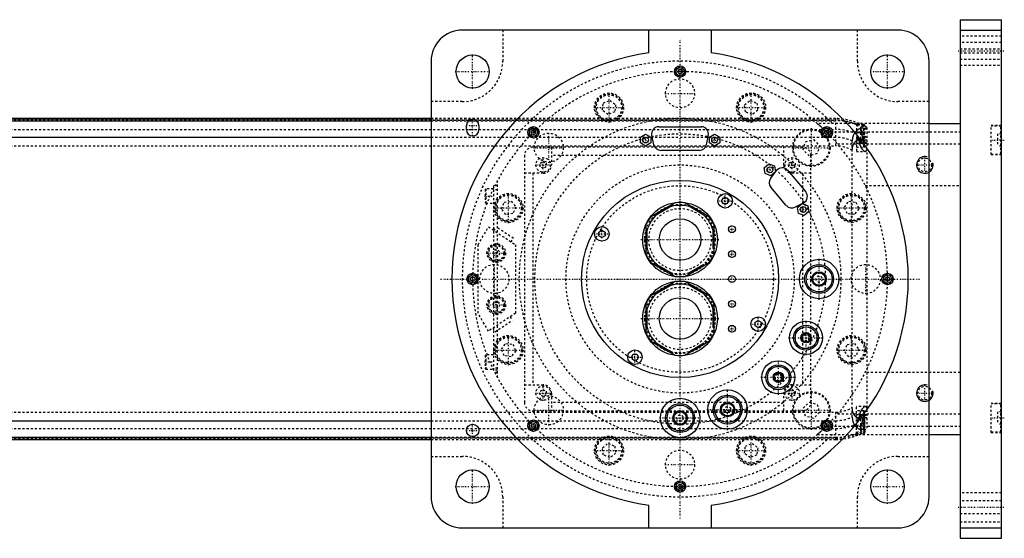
# Model space of a CAD drawing. Extents: x -906 to 156, y -125 to 125.
# Tile 12 of 12: x -318 to 156, y -125 to 125. Entities that reach past the tile are written whole.
import ezdxf

# ---------------------------------------------------------------- set-up
doc = ezdxf.new("R2010")
doc.units = 0
doc.linetypes.add('CENTER', pattern=[1.5, 0.45, -0.5, 0.05, -0.5])
doc.linetypes.add('DASHED', pattern=[2, 1, -1])
for name, color, linetype in [('AM_0', 7, 'CONTINUOUS'), ('AM_10', 7, 'CONTINUOUS'), ('AM_3', 7, 'DASHED'), ('AM_7', 7, 'CENTER')]:
    doc.layers.add(name, color=color, linetype=linetype)

msp = doc.modelspace()

# ---------------------------------------------------------------- linework, layer by layer
at = {"layer": 'AM_0', "color": 7, "linetype": 'CONTINUOUS'}
for p, q in [((135, 125), (155, 125)), ((135, 125), (135, -125)), ((155, -125), (155, 125)), ((105, 120), (-105, 120)), ((-15, 108.97), (-15, 120)), ((15, 120), (15, 108.97)), ((135, 120), (155, 120)), ((-120, 105), (-120, -105)), ((120, -105), (120, 105)), ((-1.15, 100), (-0.58, 101)), ((-0.58, 99), (-1.15, 100)), ((-0.58, 101), (0.58, 101)), ((0.58, 101), (1.15, 100)), ((1.15, 100), (0.58, 99)), ((0.58, 99), (-0.58, 99)), ((-120, 77.32), (-390.79, 77.32)), ((-390.6, 77.28), (-120, 77.28)), ((-386.5, 76.29), (-120, 76.29)), ((-101.93, 76.29), (-98.07, 76.29)), ((-103, 72), (-103, 74)), ((-97, 74), (-97, 72)), ((-71.83, 71.01), (-71.01, 71.83)), ((-71.01, 71.83), (-69.89, 71.53)), ((-69.89, 71.53), (-69.6, 70.41)), ((-10.3, 73.4), (10.3, 73.4)), ((69.6, 70.41), (69.89, 71.53)), ((69.89, 71.53), (71.01, 71.83)), ((71.01, 71.83), (71.83, 71.01)), ((120, 75), (135, 75)), ((-367.3, 68.3), (-120, 68.3)), ((-71.53, 69.89), (-71.83, 71.01)), ((-70.41, 69.6), (-71.53, 69.89)), ((-69.6, 70.41), (-70.41, 69.6)), ((-19.15, 68.44), (-16.65, 69.89)), ((-19.15, 65.56), (-19.15, 68.44)), ((-16.65, 69.89), (-14.15, 68.44)), ((-14.15, 68.44), (-14.15, 65.56)), ((-12.62, 64.68), (-13.62, 69.28)), ((13.62, 69.28), (12.62, 64.68)), ((14.15, 68.44), (16.65, 69.89)), ((14.15, 65.56), (14.15, 68.44)), ((16.65, 69.89), (19.15, 68.44)), ((19.15, 68.44), (19.15, 65.56)), ((70.41, 69.6), (69.6, 70.41)), ((71.53, 69.89), (70.41, 69.6)), ((71.83, 71.01), (71.53, 69.89)), ((-16.65, 64.11), (-19.15, 65.56)), ((-14.15, 65.56), (-16.65, 64.11)), ((9.3, 62), (-9.3, 62)), ((16.65, 64.11), (14.15, 65.56)), ((19.15, 65.56), (16.65, 64.11)), ((40.58, 53.63), (42.79, 55.49)), ((41.08, 50.79), (40.58, 53.63)), ((42.79, 55.49), (45.5, 54.5)), ((43.68, 48.56), (46.56, 52.29)), ((45.5, 54.5), (46, 51.65)), ((51.86, 52.39), (60.6, 41.97)), ((43.79, 49.8), (41.08, 50.79)), ((46, 51.65), (43.79, 49.8)), ((51.22, 35.41), (43.77, 44.3)), ((20.02, 37.67), (20.88, 39.17)), ((20.88, 39.17), (22.62, 39.17)), ((22.62, 39.17), (23.48, 37.67)), ((-2.3, 36.73), (-14.2, 29.85)), ((-4.51, 34.87), (-11.49, 30.84)), ((14.2, 29.85), (2.3, 36.73)), ((11.49, 30.84), (4.51, 34.87)), ((20.88, 36.17), (20.02, 37.67)), ((22.62, 36.17), (20.88, 36.17)), ((23.48, 37.67), (22.62, 36.17)), ((59.58, 36.78), (55.41, 34.59)), ((56.65, 34.48), (58.86, 36.33)), ((57.15, 31.64), (56.65, 34.48)), ((58.86, 36.33), (61.57, 35.35)), ((61.57, 35.35), (62.07, 32.5)), ((59.86, 30.65), (57.15, 31.64)), ((62.07, 32.5), (59.86, 30.65)), ((-16.5, 25.87), (-16.5, 12.12)), ((16.5, 12.12), (16.5, 25.87)), ((-39.17, 22.62), (-37.67, 23.48)), ((-39.17, 20.88), (-39.17, 22.62)), ((-37.67, 20.02), (-39.17, 20.88)), ((-37.67, 23.48), (-36.17, 22.62)), ((-36.17, 20.88), (-37.67, 20.02)), ((-36.17, 22.62), (-36.17, 20.88)), ((-16, 23.03), (-16, 14.97)), ((16, 14.97), (16, 23.03)), ((-14.2, 8.15), (-2.3, 1.27)), ((-11.49, 7.16), (-4.51, 3.13)), ((2.3, 1.27), (14.2, 8.15)), ((4.51, 3.13), (11.49, 7.16)), ((-101, 0.58), (-100, 1.15)), ((-101, -0.58), (-101, 0.58)), ((-100, 1.15), (-99, 0.58)), ((-99, 0.58), (-99, -0.58)), ((99, 0.58), (100, 1.15)), ((99, -0.58), (99, 0.58)), ((100, 1.15), (101, 0.58)), ((101, 0.58), (101, -0.58)), ((-100, -1.15), (-101, -0.58)), ((-99, -0.58), (-100, -1.15)), ((-2.3, -1.27), (-14.2, -8.15)), ((-4.51, -3.13), (-11.49, -7.16)), ((14.2, -8.15), (2.3, -1.27)), ((11.49, -7.16), (4.51, -3.13)), ((100, -1.15), (99, -0.58)), ((101, -0.58), (100, -1.15)), ((-16.5, -12.13), (-16.5, -25.88)), ((16.5, -25.88), (16.5, -12.13)), ((-16, -14.97), (-16, -23.03)), ((16, -23.03), (16, -14.97)), ((36.17, -20.88), (37.67, -20.02)), ((36.17, -22.62), (36.17, -20.88)), ((37.67, -23.48), (36.17, -22.62)), ((37.67, -20.02), (39.17, -20.88)), ((39.17, -22.62), (37.67, -23.48)), ((39.17, -20.88), (39.17, -22.62)), ((-14.2, -29.85), (-2.3, -36.73)), ((-11.49, -30.84), (-4.51, -34.87)), ((2.3, -36.73), (14.2, -29.85)), ((4.51, -34.87), (11.49, -30.84)), ((-23.48, -37.67), (-22.62, -36.17)), ((-22.62, -39.17), (-23.48, -37.67)), ((-22.62, -36.17), (-20.88, -36.17)), ((-20.88, -36.17), (-20.02, -37.67)), ((-20.02, -37.67), (-20.88, -39.17)), ((-20.88, -39.17), (-22.62, -39.17)), ((-367.3, -68.3), (-120, -68.3)), ((-71.83, -71.01), (-71.53, -69.89)), ((-71.01, -71.83), (-71.83, -71.01)), ((-71.53, -69.89), (-70.41, -69.6)), ((-70.41, -69.6), (-69.6, -70.41)), ((-69.6, -70.41), (-69.89, -71.53)), ((69.6, -70.41), (70.41, -69.6)), ((69.89, -71.53), (69.6, -70.41)), ((70.41, -69.6), (71.53, -69.89)), ((71.83, -71.01), (71.01, -71.83)), ((71.53, -69.89), (71.83, -71.01)), ((-69.89, -71.53), (-71.01, -71.83)), ((71.01, -71.83), (69.89, -71.53)), ((120, -75), (135, -75)), ((-390.79, -77.32), (-120, -77.32)), ((-390.6, -77.28), (-120, -77.28)), ((-386.5, -76.29), (-120, -76.29)), ((-1.15, -100), (-0.58, -99)), ((-0.58, -99), (0.58, -99)), ((0.58, -99), (1.15, -100)), ((-0.58, -101), (-1.15, -100)), ((0.58, -101), (-0.58, -101)), ((1.15, -100), (0.58, -101)), ((-15, -120), (-15, -108.97)), ((15, -108.97), (15, -120)), ((-105, -120), (105, -120)), ((135, -120), (155, -120)), ((135, -125), (155, -125))]:
    msp.add_line(p, q, dxfattribs=at)
for centre, radius in [((-100, 100), 8), ((100, 100), 8), ((0, 100), 2.75), ((0, 100), 1.95), ((-70.71, 70.71), 2.75), ((-70.71, 70.71), 1.95), ((70.71, 70.71), 2.75), ((70.71, 70.71), 1.95), ((-16.65, 67), 1.4), ((16.65, 67), 1.4), ((43.29, 52.64), 1.4), ((0, 0), 47.5), ((21.75, 37.67), 3.5), ((0, 19), 18), ((59.36, 33.49), 1.4), ((0, 19), 10), ((-37.67, 21.75), 3.5), ((25, 24), 1.65), ((25, 12), 1.65), ((67, 0), 9.5), ((67, 0), 7), ((67, 0), 6.25), ((-100, 0), 2.75), ((-100, 0), 1.95), ((25, 0), 1.65), ((67, 0), 3.5), ((67, 0), 3), ((100, 0), 2.75), ((100, 0), 1.95), ((0, -19), 18), ((0, -19), 10), ((25, -12), 1.65), ((37.67, -21.75), 3.5), ((25, -24), 1.65), ((60.72, -28.32), 8), ((60.72, -28.32), 6), ((60.72, -28.32), 5.25), ((60.72, -28.32), 2.5), ((60.72, -28.32), 2), ((-21.75, -37.67), 3.5), ((47.38, -47.38), 8), ((47.38, -47.38), 6), ((47.38, -47.38), 5.25), ((47.38, -47.38), 2.5), ((47.38, -47.38), 2), ((22.92, -62.96), 9.5), ((22.92, -62.96), 7), ((22.92, -62.96), 6.25), ((0, -67), 9.5), ((0, -67), 7), ((0, -67), 6.25), ((22.92, -62.96), 3.5), ((22.92, -62.96), 3), ((0, -67), 3.5), ((0, -67), 3), ((-100, -73), 3), ((-70.71, -70.71), 2.75), ((-70.71, -70.71), 1.95), ((70.71, -70.71), 2.75), ((70.71, -70.71), 1.95), ((-100, -100), 8), ((100, -100), 8), ((0, -100), 2.75), ((0, -100), 1.95)]:
    msp.add_circle(centre, radius, dxfattribs=at)
for centre, radius, start, end in [((-105, 105), 15, 90, 180), ((105, 105), 15, 0, 90), ((0, 0), 110, 97.8375, 262.1625), ((0, 0), 110, 277.8375, 82.1625), ((-100, 74), 3, 0, 180), ((-100, 72), 3, 180, 0), ((-10.3, 70), 3.4, 90, 192.2648), ((10.3, 70), 3.4, 347.7352, 90), ((-9.3, 65.4), 3.4, 192.2648, 270), ((9.3, 65.4), 3.4, 270, 347.7352), ((49.25, 50.2), 3.4, 40, 142.2648), ((46.37, 46.48), 3.4, 142.2648, 220), ((57.99, 39.79), 3.4, 297.7352, 40), ((0, 19), 16.5, 0, 240), ((0, 19), 17.87, 82.6199, 97.3801), ((53.83, 37.6), 3.4, 220, 297.7352), ((0, 19), 17.88, 142.6199, 157.3801), ((0, 19), 17.88, 22.6199, 37.3801), ((0, 19), 17.88, 202.6199, 217.3801), ((0, 19), 17.87, 322.6199, 337.3801), ((0, 19), 17.87, 262.6199, 277.3801), ((0, -19), 16.5, 0, 240), ((0, -19), 17.87, 82.6199, 97.3801), ((0, -19), 17.88, 142.6199, 157.3801), ((0, -19), 17.87, 22.6199, 37.3801), ((0, -19), 17.87, 202.6199, 217.3801), ((0, -19), 17.87, 322.6199, 337.3801), ((0, -19), 17.87, 262.6199, 277.3801), ((-105, -105), 15, 180, 270), ((105, -105), 15, 270, 0)]:
    msp.add_arc(centre, radius, start, end, dxfattribs=at)
at = {"layer": 'AM_10', "color": 7, "linetype": 'CONTINUOUS'}
for centre in [(118, 55), (118, -55)]:
    msp.add_arc(centre, 4, 75, 15, dxfattribs=at)
at = {"layer": 'AM_3', "color": 6, "linetype": 'DASHED'}
for p, q in [((-85.5, 120), (-85.5, 105)), ((85.5, 105), (85.5, 120)), ((155, 117), (135, 117)), ((155, 114), (135, 114)), ((135, 111), (155, 111)), ((135, 109), (155, 109)), ((135, 106), (155, 106)), ((135, 103), (155, 103)), ((-105, 85.5), (-120, 85.5)), ((-37, 84.8), (-33.8, 86.12)), ((-33.8, 86.12), (-31.05, 84.01)), ((31.05, 84.01), (33.8, 86.12)), ((33.8, 86.12), (37, 84.8)), ((120, 85.5), (105, 85.5)), ((-37.45, 81.36), (-37, 84.8)), ((-34.7, 79.25), (-37.45, 81.36)), ((-31.05, 84.01), (-31.5, 80.58)), ((31.5, 80.58), (31.05, 84.01)), ((37.45, 81.36), (34.7, 79.25)), ((37, 84.8), (37.45, 81.36)), ((-509, 76.54), (75, 76.54)), ((75, 77.32), (-120, 77.32)), ((-120, 77.28), (75, 77.28)), ((-120, 76.29), (-101.93, 76.29)), ((-98.07, 76.29), (75, 76.29)), ((-31.5, 80.58), (-34.7, 79.25)), ((34.7, 79.25), (31.5, 80.58)), ((75, 77.32), (75, 64.2)), ((-509, 72.1), (75, 72.1)), ((120, 75), (66.14, 75)), ((85, 74.75), (85, 61.5)), ((88.6, 74.5), (85, 74.5)), ((87, 72.5), (87, 69.5)), ((89, 72.5), (87, 72.5)), ((87.65, 71), (87.65, 72.74)), ((89, 74.1), (88.6, 74.5)), ((88.6, 63.5), (88.6, 74.5)), ((89, 63.9), (89, 74.1)), ((90, 73.02), (90, -73.02)), ((155, 74), (150, 74)), ((150, 60), (150, 74)), ((154.6, 73.75), (150, 73.75)), ((155, 73.35), (154.6, 73.75)), ((154.6, 60.25), (154.6, 73.75)), ((-120, 68.3), (75, 68.3)), ((60.43, 66.14), (64.33, 67.19)), ((64.33, 67.19), (67.19, 64.33)), ((70.42, 71), (135, 71)), ((83, -66.56), (83, 66.56)), ((88.6, 70.5), (85, 70.5)), ((85, 67.5), (88.6, 67.5)), ((90, 67), (85, 67)), ((86.34, 67.64), (86.34, 67)), ((89, 69.5), (87, 69.5)), ((87, 68.5), (87, 65.5)), ((89, 68.5), (87, 68.5)), ((89, 70.1), (88.6, 70.5)), ((88.6, 67.5), (89, 67.9)), ((153, 70), (153, 64)), ((155, 70), (153, 70)), ((155, 67), (153, 67)), ((-509, 64.2), (75, 64.2)), ((59, 63.5), (-71, 63.5)), ((-62, 63.5), (-62, 55)), ((50, 55), (50, 63.5)), ((59.38, 62.24), (60.43, 66.14)), ((62.24, 59.38), (59.38, 62.24)), ((67.19, 64.33), (66.14, 60.43)), ((135, 65), (75.99, 65)), ((85, 65.5), (89.8, 65.5)), ((85, 63.5), (88.6, 63.5)), ((88.6, 63.5), (89, 63.9)), ((155, 64), (153, 64)), ((-75, 59.5), (-75, -59.5)), ((50, 59.5), (-62, 59.5)), ((66.14, 60.43), (62.24, 59.38)), ((63, -59.5), (63, 59.5)), ((85, 61.5), (89.23, 61.5)), ((150, 60.25), (154.6, 60.25)), ((150, 60), (155, 60)), ((154.6, 60.25), (155, 60.65)), ((-67.5, 55.87), (-66, 56.73)), ((-67.5, 54.13), (-67.5, 55.87)), ((-66, 53.27), (-67.5, 54.13)), ((-66, 56.73), (-64.5, 55.87)), ((-64.5, 54.13), (-66, 53.27)), ((-64.5, 55.87), (-64.5, 54.13)), ((52.5, 55.87), (54, 56.73)), ((52.5, 54.13), (52.5, 55.87)), ((54, 53.27), (52.5, 54.13)), ((54, 56.73), (55.5, 55.87)), ((55.5, 54.13), (54, 53.27)), ((55.5, 55.87), (55.5, 54.13)), ((-88, -47.5), (-88, 47.5)), ((-66, 51), (-75, 51)), ((-71, 51), (-71, -51)), ((63, 51), (54, 51)), ((59, 51), (59, -51)), ((-93.6, 43.5), (-94, 43.1)), ((-94, 43.1), (-94, 36.9)), ((-90, 43.5), (-93.6, 43.5)), ((-93.6, 43.5), (-93.6, 36.5)), ((-90, 45), (-90, -45)), ((-88, 45), (-90, 45)), ((-88, 43), (-90, 43)), ((89.3, 45), (135, 45)), ((-94, 36.9), (-93.6, 36.5)), ((-93.6, 36.5), (-90, 36.5)), ((-86.12, 33.8), (-84.8, 37)), ((-84.01, 31.05), (-86.12, 33.8)), ((-84.8, 37), (-81.36, 37.45)), ((-81.36, 37.45), (-79.25, 34.7)), ((-79.25, 34.7), (-80.58, 31.5)), ((79.25, 34.7), (81.36, 37.45)), ((80.58, 31.5), (79.25, 34.7)), ((81.36, 37.45), (84.8, 37)), ((86.12, 33.8), (84.01, 31.05)), ((84.8, 37), (86.12, 33.8)), ((-80.58, 31.5), (-84.01, 31.05)), ((84.01, 31.05), (80.58, 31.5)), ((-97.35, 16.5), (-92.35, 25.16)), ((-92.35, 25.16), (-79.35, 16.5)), ((-89.75, 23.43), (-88.64, 25.09)), ((-80.32, 19.55), (-88.64, 25.09)), ((-81.43, 17.89), (-80.32, 19.55)), ((-97.35, -16.5), (-97.35, 16.5)), ((-79.35, 16.5), (-79.35, -16.5)), ((-90.33, 12.5), (-89.47, 14)), ((-89.47, 11), (-90.33, 12.5)), ((-89.47, 14), (-87.73, 14)), ((-87.73, 11), (-89.47, 11)), ((-87.73, 14), (-86.87, 12.5)), ((-86.87, 12.5), (-87.73, 11)), ((-90.33, -12.5), (-89.47, -11)), ((-89.47, -14), (-90.33, -12.5)), ((-89.47, -11), (-87.73, -11)), ((-87.73, -14), (-89.47, -14)), ((-87.73, -11), (-86.87, -12.5)), ((-86.87, -12.5), (-87.73, -14)), ((-92.35, -25.16), (-97.35, -16.5)), ((-79.35, -16.5), (-92.35, -25.16)), ((-81.95, -18.23), (-80.84, -19.89)), ((-89.16, -25.44), (-80.84, -19.89)), ((-90.27, -23.77), (-89.16, -25.44)), ((-86.12, -33.8), (-84.01, -31.05)), ((-84.01, -31.05), (-80.58, -31.5)), ((-80.58, -31.5), (-79.25, -34.7)), ((79.25, -34.7), (80.58, -31.5)), ((80.58, -31.5), (84.01, -31.05)), ((84.01, -31.05), (86.12, -33.8)), ((-93.6, -36.5), (-94, -36.9)), ((-94, -36.9), (-94, -43.1)), ((-90, -36.5), (-93.6, -36.5)), ((-93.6, -36.5), (-93.6, -43.5)), ((-84.8, -37), (-86.12, -33.8)), ((-81.36, -37.45), (-84.8, -37)), ((-79.25, -34.7), (-81.36, -37.45)), ((81.36, -37.45), (79.25, -34.7)), ((84.8, -37), (81.36, -37.45)), ((86.12, -33.8), (84.8, -37)), ((-94, -43.1), (-93.6, -43.5)), ((-93.6, -43.5), (-90, -43.5)), ((-88, -43), (-90, -43)), ((-88, -44), (-90, -44)), ((-88, -45), (-90, -45)), ((135, -45), (89.3, -45)), ((-75, -51), (-66, -51)), ((54, -51), (63, -51)), ((-67.5, -54.13), (-66, -53.27)), ((-67.5, -55.87), (-67.5, -54.13)), ((-66, -56.73), (-67.5, -55.87)), ((-66, -53.27), (-64.5, -54.13)), ((-64.5, -55.87), (-66, -56.73)), ((-64.5, -54.13), (-64.5, -55.87)), ((-62, -55), (-62, -63.5)), ((50, -63.5), (50, -55)), ((52.5, -54.13), (54, -53.27)), ((52.5, -55.87), (52.5, -54.13)), ((54, -56.73), (52.5, -55.87)), ((54, -53.27), (55.5, -54.13)), ((55.5, -55.87), (54, -56.73)), ((55.5, -54.13), (55.5, -55.87)), ((50, -59.5), (-62, -59.5)), ((59.38, -62.24), (62.24, -59.38)), ((62.24, -59.38), (66.14, -60.43)), ((66.14, -60.43), (67.19, -64.33)), ((89.23, -61.5), (85, -61.5)), ((85, -74.75), (85, -61.5)), ((155, -60), (150, -60)), ((150, -74), (150, -60)), ((154.6, -60.25), (150, -60.25)), ((155, -60.65), (154.6, -60.25)), ((154.6, -73.75), (154.6, -60.25)), ((-509, -64.2), (75, -64.2)), ((-71, -63.5), (59, -63.5)), ((60.43, -66.14), (59.38, -62.24)), ((64.33, -67.19), (60.43, -66.14)), ((67.19, -64.33), (64.33, -67.19)), ((75, -64.2), (75, -77.32)), ((75.99, -65), (135, -65)), ((88.6, -63.5), (85, -63.5)), ((89.8, -65.5), (85, -65.5)), ((87, -65.5), (87, -68.5)), ((89, -63.9), (88.6, -63.5)), ((88.6, -74.5), (88.6, -63.5)), ((89, -74.1), (89, -63.9)), ((153, -64), (153, -70)), ((155, -64), (153, -64)), ((-120, -68.3), (75, -68.3)), ((70.42, -71), (135, -71)), ((90, -67), (85, -67)), ((88.6, -67.5), (85, -67.5)), ((85, -70.5), (88.6, -70.5)), ((86.34, -67), (86.34, -67.64)), ((89, -68.5), (87, -68.5)), ((87, -69.5), (87, -72.5)), ((89, -69.5), (87, -69.5)), ((87.65, -72.74), (87.65, -71)), ((89, -67.9), (88.6, -67.5)), ((88.6, -70.5), (89, -70.1)), ((155, -67), (153, -67)), ((155, -70), (153, -70)), ((-509, -72.1), (75, -72.1)), ((66.14, -75), (120, -75)), ((85, -74.5), (88.6, -74.5)), ((89, -72.5), (87, -72.5)), ((88.6, -74.5), (89, -74.1)), ((150, -73.75), (154.6, -73.75)), ((150, -74), (155, -74)), ((154.6, -73.75), (155, -73.35)), ((-509, -76.54), (75, -76.54)), ((-120, -76.29), (75, -76.29)), ((-120, -77.28), (75, -77.28)), ((-120, -77.32), (75, -77.32)), ((-37.45, -81.36), (-34.7, -79.25)), ((-34.7, -79.25), (-31.5, -80.58)), ((-31.5, -80.58), (-31.05, -84.01)), ((31.05, -84.01), (31.5, -80.58)), ((31.5, -80.58), (34.7, -79.25)), ((34.7, -79.25), (37.45, -81.36)), ((-37, -84.8), (-37.45, -81.36)), ((-33.8, -86.12), (-37, -84.8)), ((-31.05, -84.01), (-33.8, -86.12)), ((33.8, -86.12), (31.05, -84.01)), ((37, -84.8), (33.8, -86.12)), ((37.45, -81.36), (37, -84.8)), ((-120, -85.5), (-105, -85.5)), ((105, -85.5), (120, -85.5)), ((155, -103), (135, -103)), ((-85.5, -105), (-85.5, -120)), ((85.5, -120), (85.5, -105)), ((155, -107), (135, -107)), ((135, -113), (155, -113)), ((135, -117), (155, -117))]:
    msp.add_line(p, q, dxfattribs=at)
for points in [[(66.14, 75, 0), (66.14, 75, 0), (66.15, 75, 0), (66.15, 75, 0), (66.15, 74.99, 0), (66.15, 74.99, 0), (66.16, 74.99, 0), (66.16, 74.98, 0), (66.17, 74.97, 0), (66.18, 74.97, 0), (66.19, 74.96, 0), (66.2, 74.95, 0), (66.21, 74.95, 0), (66.22, 74.93, 0), (66.23, 74.92, 0), (66.25, 74.91, 0), (66.27, 74.89, 0), (66.29, 74.87, 0), (66.3, 74.87, 0), (66.31, 74.86, 0), (66.33, 74.84, 0), (66.35, 74.82, 0), (66.36, 74.81, 0), (66.37, 74.8, 0), (66.4, 74.77, 0), (66.42, 74.75, 0), (66.44, 74.74, 0), (66.45, 74.73, 0), (66.48, 74.7, 0), (66.51, 74.68, 0), (66.54, 74.65, 0), (66.57, 74.62, 0), (66.6, 74.59, 0), (66.62, 74.58, 0), (66.63, 74.57, 0), (66.67, 74.54, 0), (66.7, 74.51, 0), (66.74, 74.47, 0), (66.77, 74.44, 0), (66.81, 74.41, 0), (66.83, 74.39, 0), (66.84, 74.38, 0), (66.88, 74.34, 0), (66.92, 74.31, 0), (66.96, 74.27, 0), (67, 74.24, 0), (67.04, 74.2, 0), (67.06, 74.19, 0), (67.08, 74.17, 0), (67.12, 74.13, 0), (67.16, 74.1, 0), (67.2, 74.06, 0), (67.24, 74.02, 0), (67.28, 73.99, 0), (67.3, 73.97, 0), (67.32, 73.95, 0), (67.36, 73.91, 0), (67.4, 73.87, 0), (67.45, 73.83, 0), (67.49, 73.79, 0), (67.53, 73.75, 0), (67.55, 73.73, 0), (67.58, 73.71, 0), (67.62, 73.67, 0), (67.67, 73.63, 0), (67.69, 73.61, 0), (67.83, 73.48, 0), (68.12, 73.21, 0), (68.41, 72.94, 0), (68.72, 72.65, 0), (69.03, 72.35, 0), (69.34, 72.05, 0), (69.5, 71.9, 0), (69.66, 71.75, 0), (69.97, 71.45, 0), (70.27, 71.15, 0), (70.42, 71, 0)], [(87.65, 72.74, 0), (87.56, 72.73, 0), (87.38, 72.7, 0), (87.2, 72.65, 0), (87.11, 72.62, 0), (87.01, 72.59, 0), (86.83, 72.53, 0), (86.64, 72.45, 0), (86.44, 72.36, 0), (86.25, 72.26, 0), (86.06, 72.15, 0), (85.97, 72.09, 0), (85.87, 72.03, 0), (85.68, 71.9, 0), (85.5, 71.76, 0), (85.31, 71.61, 0), (85.13, 71.45, 0), (84.95, 71.28, 0), (84.86, 71.19, 0), (84.78, 71.1, 0), (84.6, 70.91, 0), (84.43, 70.71, 0), (84.35, 70.61, 0)], [(84.35, 70.61, 0), (84.28, 70.52, 0), (84.15, 70.34, 0), (84.03, 70.15, 0), (83.97, 70.06, 0), (83.91, 69.96, 0), (83.79, 69.76, 0), (83.68, 69.55, 0), (83.58, 69.34, 0), (83.49, 69.12, 0), (83.4, 68.9, 0), (83.36, 68.78, 0), (83.32, 68.67, 0), (83.25, 68.43, 0), (83.19, 68.19, 0), (83.13, 67.94, 0), (83.09, 67.7, 0), (83.05, 67.45, 0), (83.04, 67.32, 0), (83.03, 67.2, 0), (83.01, 66.94, 0), (83, 66.69, 0), (83, 66.56, 0)], [(83, 61.92, 0), (83, 62.15, 0), (83.01, 62.41, 0), (83.02, 62.48, 0), (83.02, 62.55, 0), (83.03, 62.59, 0), (83.03, 62.63, 0), (83.04, 62.7, 0), (83.04, 62.77, 0), (83.05, 62.85, 0), (83.06, 62.92, 0), (83.07, 62.99, 0), (83.07, 63.03, 0), (83.08, 63.07, 0), (83.09, 63.14, 0), (83.1, 63.21, 0), (83.11, 63.25, 0), (83.11, 63.28, 0), (83.13, 63.36, 0), (83.14, 63.43, 0), (83.15, 63.46, 0), (83.16, 63.5, 0), (83.17, 63.57, 0), (83.19, 63.64, 0), (83.21, 63.71, 0), (83.22, 63.78, 0), (83.24, 63.86, 0), (83.25, 63.89, 0), (83.26, 63.93, 0), (83.28, 63.99, 0), (83.3, 64.06, 0), (83.32, 64.13, 0), (83.35, 64.2, 0), (83.37, 64.27, 0), (83.38, 64.3, 0), (83.39, 64.33, 0), (83.42, 64.4, 0), (83.44, 64.47, 0), (83.47, 64.53, 0), (83.49, 64.6, 0), (83.52, 64.66, 0), (83.54, 64.69, 0), (83.55, 64.72, 0), (83.58, 64.79, 0), (83.61, 64.85, 0), (83.64, 64.91, 0), (83.67, 64.97, 0), (83.7, 65.03, 0), (83.71, 65.06, 0), (83.73, 65.09, 0), (83.76, 65.15, 0), (83.79, 65.21, 0), (83.83, 65.27, 0), (83.86, 65.33, 0), (83.89, 65.39, 0), (83.91, 65.42, 0), (83.93, 65.45, 0), (83.96, 65.5, 0), (84, 65.56, 0), (84.02, 65.59, 0), (84.04, 65.61, 0), (84.07, 65.67, 0), (84.11, 65.72, 0), (84.13, 65.75, 0), (84.15, 65.78, 0), (84.19, 65.83, 0), (84.22, 65.88, 0), (84.26, 65.93, 0), (84.3, 65.98, 0), (84.34, 66.03, 0), (84.36, 66.06, 0), (84.38, 66.08, 0), (84.42, 66.13, 0), (84.46, 66.18, 0), (84.6, 66.34, 0), (84.86, 66.6, 0), (85.11, 66.84, 0), (85.38, 67.05, 0), (85.51, 67.15, 0), (85.65, 67.25, 0), (85.92, 67.42, 0), (86.2, 67.57, 0), (86.34, 67.64, 0)], [(86.34, 67, 0), (86.34, 66.96, 0), (86.34, 66.88, 0), (86.34, 66.79, 0), (86.34, 66.75, 0), (86.34, 66.71, 0), (86.35, 66.63, 0), (86.35, 66.54, 0), (86.36, 66.46, 0), (86.36, 66.37, 0), (86.37, 66.29, 0), (86.38, 66.25, 0), (86.38, 66.21, 0), (86.39, 66.12, 0), (86.4, 66.04, 0), (86.41, 65.95, 0), (86.42, 65.87, 0), (86.44, 65.79, 0), (86.44, 65.75, 0), (86.45, 65.71, 0), (86.47, 65.62, 0), (86.48, 65.54, 0), (86.49, 65.5, 0)], [(89.8, 65.5, 0), (89.79, 65.5, 0), (89.77, 65.5, 0), (89.75, 65.5, 0), (89.74, 65.5, 0), (89.73, 65.51, 0), (89.71, 65.51, 0), (89.7, 65.52, 0), (89.68, 65.52, 0), (89.66, 65.53, 0), (89.63, 65.54, 0), (89.62, 65.55, 0), (89.61, 65.55, 0), (89.59, 65.56, 0), (89.57, 65.57, 0), (89.55, 65.59, 0), (89.53, 65.6, 0), (89.5, 65.62, 0), (89.49, 65.63, 0), (89.48, 65.64, 0), (89.46, 65.65, 0), (89.43, 65.67, 0), (89.42, 65.68, 0), (89.41, 65.69, 0), (89.39, 65.72, 0), (89.36, 65.74, 0), (89.35, 65.75, 0), (89.34, 65.76, 0), (89.31, 65.79, 0), (89.29, 65.81, 0), (89.26, 65.84, 0), (89.24, 65.87, 0), (89.21, 65.9, 0), (89.2, 65.92, 0), (89.18, 65.93, 0), (89.16, 65.96, 0), (89.13, 66, 0), (89.11, 66.03, 0), (89.08, 66.06, 0), (89.05, 66.1, 0), (89.04, 66.12, 0), (89.03, 66.14, 0), (89, 66.17, 0), (88.97, 66.21, 0), (88.95, 66.25, 0), (88.92, 66.29, 0), (88.89, 66.34, 0), (88.88, 66.36, 0), (88.87, 66.38, 0), (88.84, 66.42, 0), (88.81, 66.47, 0), (88.79, 66.51, 0), (88.76, 66.56, 0), (88.73, 66.6, 0), (88.72, 66.63, 0), (88.71, 66.65, 0), (88.68, 66.7, 0), (88.66, 66.75, 0), (88.63, 66.8, 0), (88.6, 66.85, 0), (88.58, 66.9, 0), (88.57, 66.93, 0), (88.55, 66.95, 0), (88.53, 67, 0), (88.5, 67.06, 0), (88.49, 67.08, 0), (88.48, 67.11, 0), (88.45, 67.16, 0), (88.43, 67.22, 0), (88.42, 67.25, 0), (88.41, 67.28, 0), (88.38, 67.33, 0), (88.36, 67.39, 0), (88.33, 67.45, 0), (88.31, 67.51, 0), (88.28, 67.57, 0), (88.27, 67.6, 0), (88.26, 67.63, 0), (88.24, 67.69, 0), (88.21, 67.76, 0), (88.19, 67.82, 0), (88.17, 67.89, 0), (88.15, 67.95, 0), (88.13, 67.99, 0), (88.12, 68.02, 0), (88.1, 68.09, 0), (88.08, 68.16, 0), (88.06, 68.23, 0), (88.04, 68.3, 0), (88.02, 68.37, 0), (88.01, 68.41, 0), (88, 68.44, 0), (87.98, 68.52, 0), (87.96, 68.59, 0), (87.94, 68.66, 0), (87.92, 68.74, 0), (87.9, 68.81, 0), (87.89, 68.85, 0), (87.88, 68.89, 0), (87.87, 68.96, 0), (87.85, 69.04, 0), (87.84, 69.12, 0), (87.82, 69.2, 0), (87.81, 69.27, 0), (87.8, 69.31, 0), (87.79, 69.35, 0), (87.78, 69.43, 0), (87.77, 69.51, 0), (87.76, 69.55, 0), (87.75, 69.59, 0), (87.74, 69.67, 0), (87.73, 69.75, 0), (87.73, 69.79, 0), (87.72, 69.83, 0), (87.71, 69.91, 0), (87.7, 69.99, 0), (87.69, 70.07, 0), (87.69, 70.15, 0), (87.68, 70.24, 0), (87.68, 70.28, 0), (87.67, 70.32, 0), (87.67, 70.4, 0), (87.66, 70.48, 0), (87.66, 70.56, 0), (87.66, 70.64, 0), (87.65, 70.72, 0), (87.65, 70.76, 0), (87.65, 70.8, 0), (87.65, 70.88, 0), (87.65, 70.96, 0), (87.65, 71, 0)], [(86.49, 65.5, 0), (86.5, 65.44, 0), (86.53, 65.31, 0), (86.56, 65.19, 0), (86.58, 65.13, 0), (86.59, 65.07, 0), (86.63, 64.95, 0), (86.66, 64.83, 0), (86.7, 64.71, 0), (86.73, 64.6, 0), (86.77, 64.48, 0), (86.79, 64.43, 0), (86.82, 64.37, 0), (86.86, 64.26, 0), (86.9, 64.15, 0), (86.94, 64.04, 0), (86.99, 63.94, 0), (87.04, 63.84, 0), (87.06, 63.79, 0), (87.08, 63.74, 0), (87.13, 63.64, 0), (87.18, 63.54, 0), (87.2, 63.5, 0)], [(87.2, 63.5, 0), (87.26, 63.4, 0), (87.37, 63.2, 0), (87.48, 63.02, 0), (87.53, 62.93, 0), (87.59, 62.84, 0), (87.71, 62.67, 0), (87.83, 62.51, 0), (87.95, 62.36, 0), (88.07, 62.22, 0), (88.19, 62.09, 0), (88.25, 62.03, 0), (88.31, 61.98, 0), (88.43, 61.87, 0), (88.55, 61.78, 0), (88.66, 61.7, 0), (88.78, 61.63, 0), (88.89, 61.58, 0), (88.94, 61.56, 0), (88.99, 61.54, 0), (89.09, 61.51, 0), (89.19, 61.5, 0), (89.23, 61.5, 0)], [(89.23, 61.5, 0), (89.26, 61.5, 0), (89.31, 61.51, 0), (89.37, 61.52, 0), (89.39, 61.52, 0), (89.42, 61.53, 0), (89.47, 61.55, 0), (89.52, 61.58, 0), (89.57, 61.61, 0), (89.62, 61.65, 0), (89.66, 61.69, 0), (89.69, 61.72, 0), (89.71, 61.74, 0), (89.75, 61.8, 0), (89.79, 61.86, 0), (89.83, 61.93, 0), (89.86, 62, 0), (89.9, 62.08, 0), (89.91, 62.12, 0), (89.93, 62.16, 0), (89.96, 62.25, 0), (89.99, 62.34, 0), (90, 62.39, 0)], [(90, 65.59, 0), (89.97, 65.56, 0), (89.9, 65.52, 0), (89.84, 65.5, 0), (89.8, 65.5, 0)], [(89.23, -61.5, 0), (89.19, -61.5, 0), (89.09, -61.51, 0), (88.99, -61.54, 0), (88.94, -61.56, 0), (88.89, -61.58, 0), (88.78, -61.63, 0), (88.66, -61.7, 0), (88.55, -61.78, 0), (88.43, -61.87, 0), (88.31, -61.98, 0), (88.25, -62.03, 0), (88.19, -62.09, 0), (88.07, -62.22, 0), (87.95, -62.36, 0), (87.83, -62.51, 0), (87.71, -62.67, 0), (87.59, -62.84, 0), (87.53, -62.93, 0), (87.48, -63.02, 0), (87.37, -63.2, 0), (87.26, -63.4, 0), (87.2, -63.5, 0)], [(90, -62.39, 0), (89.99, -62.34, 0), (89.96, -62.25, 0), (89.93, -62.16, 0), (89.91, -62.12, 0), (89.9, -62.08, 0), (89.86, -62, 0), (89.83, -61.93, 0), (89.79, -61.86, 0), (89.75, -61.8, 0), (89.71, -61.74, 0), (89.69, -61.72, 0), (89.66, -61.69, 0), (89.62, -61.65, 0), (89.57, -61.61, 0), (89.52, -61.58, 0), (89.47, -61.55, 0), (89.42, -61.53, 0), (89.39, -61.52, 0), (89.37, -61.52, 0), (89.31, -61.51, 0), (89.26, -61.5, 0), (89.23, -61.5, 0)], [(86.34, -67.64, 0), (86.2, -67.57, 0), (85.92, -67.42, 0), (85.64, -67.24, 0), (85.5, -67.14, 0), (85.36, -67.04, 0), (85.1, -66.82, 0), (84.84, -66.59, 0), (84.59, -66.32, 0), (84.45, -66.16, 0), (84.41, -66.11, 0), (84.37, -66.07, 0), (84.35, -66.04, 0), (84.33, -66.02, 0), (84.29, -65.97, 0), (84.25, -65.92, 0), (84.21, -65.87, 0), (84.17, -65.81, 0), (84.14, -65.76, 0), (84.12, -65.73, 0), (84.1, -65.71, 0), (84.06, -65.65, 0), (84.03, -65.6, 0), (84.01, -65.57, 0), (83.99, -65.54, 0), (83.96, -65.49, 0), (83.92, -65.43, 0), (83.9, -65.4, 0), (83.89, -65.38, 0), (83.85, -65.32, 0), (83.82, -65.26, 0), (83.79, -65.2, 0), (83.75, -65.14, 0), (83.72, -65.08, 0), (83.71, -65.05, 0), (83.69, -65.02, 0), (83.66, -64.96, 0), (83.63, -64.9, 0), (83.6, -64.83, 0), (83.57, -64.77, 0), (83.54, -64.71, 0), (83.53, -64.68, 0), (83.52, -64.64, 0), (83.49, -64.58, 0), (83.46, -64.52, 0), (83.44, -64.45, 0), (83.41, -64.39, 0), (83.39, -64.32, 0), (83.38, -64.29, 0), (83.37, -64.25, 0), (83.34, -64.19, 0), (83.32, -64.12, 0), (83.3, -64.05, 0), (83.28, -63.98, 0), (83.26, -63.92, 0), (83.25, -63.88, 0), (83.24, -63.85, 0), (83.22, -63.78, 0), (83.2, -63.71, 0), (83.19, -63.64, 0), (83.17, -63.57, 0), (83.16, -63.5, 0), (83.15, -63.46, 0), (83.14, -63.43, 0), (83.13, -63.36, 0), (83.11, -63.28, 0), (83.11, -63.25, 0), (83.1, -63.21, 0), (83.09, -63.14, 0), (83.08, -63.07, 0), (83.07, -63.03, 0), (83.07, -62.99, 0), (83.06, -62.92, 0), (83.05, -62.85, 0), (83.04, -62.77, 0), (83.04, -62.7, 0), (83.03, -62.63, 0), (83.03, -62.59, 0), (83.02, -62.55, 0), (83.02, -62.48, 0), (83.01, -62.41, 0), (83, -62.15, 0), (83, -61.92, 0)], [(86.49, -65.5, 0), (86.48, -65.54, 0), (86.47, -65.62, 0), (86.45, -65.71, 0), (86.44, -65.75, 0), (86.44, -65.79, 0), (86.42, -65.87, 0), (86.41, -65.95, 0), (86.4, -66.04, 0), (86.39, -66.12, 0), (86.38, -66.21, 0), (86.38, -66.25, 0), (86.37, -66.29, 0), (86.36, -66.37, 0), (86.36, -66.46, 0), (86.35, -66.54, 0), (86.35, -66.63, 0), (86.34, -66.71, 0), (86.34, -66.75, 0), (86.34, -66.79, 0), (86.34, -66.88, 0), (86.34, -66.96, 0), (86.34, -67, 0)], [(87.2, -63.5, 0), (87.18, -63.54, 0), (87.13, -63.64, 0), (87.08, -63.74, 0), (87.06, -63.79, 0), (87.04, -63.84, 0), (86.99, -63.94, 0), (86.94, -64.04, 0), (86.9, -64.15, 0), (86.86, -64.26, 0), (86.82, -64.37, 0), (86.79, -64.43, 0), (86.77, -64.48, 0), (86.73, -64.6, 0), (86.7, -64.71, 0), (86.66, -64.83, 0), (86.63, -64.95, 0), (86.59, -65.07, 0), (86.58, -65.13, 0), (86.56, -65.19, 0), (86.53, -65.31, 0), (86.5, -65.44, 0), (86.49, -65.5, 0)], [(87.65, -71, 0), (87.65, -70.96, 0), (87.65, -70.88, 0), (87.65, -70.8, 0), (87.65, -70.76, 0), (87.65, -70.72, 0), (87.66, -70.64, 0), (87.66, -70.56, 0), (87.66, -70.48, 0), (87.67, -70.4, 0), (87.67, -70.32, 0), (87.68, -70.28, 0), (87.68, -70.24, 0), (87.69, -70.15, 0), (87.69, -70.07, 0), (87.7, -69.99, 0), (87.71, -69.91, 0), (87.72, -69.83, 0), (87.73, -69.79, 0), (87.73, -69.75, 0), (87.74, -69.67, 0), (87.75, -69.59, 0), (87.76, -69.55, 0), (87.77, -69.51, 0), (87.78, -69.43, 0), (87.79, -69.35, 0), (87.8, -69.31, 0), (87.81, -69.27, 0), (87.82, -69.2, 0), (87.84, -69.12, 0), (87.85, -69.04, 0), (87.87, -68.96, 0), (87.88, -68.89, 0), (87.89, -68.85, 0), (87.9, -68.81, 0), (87.92, -68.74, 0), (87.94, -68.66, 0), (87.96, -68.59, 0), (87.98, -68.52, 0), (88, -68.44, 0), (88.01, -68.41, 0), (88.02, -68.37, 0), (88.04, -68.3, 0), (88.06, -68.23, 0), (88.08, -68.16, 0), (88.1, -68.09, 0), (88.12, -68.02, 0), (88.13, -67.99, 0), (88.15, -67.95, 0), (88.17, -67.89, 0), (88.19, -67.82, 0), (88.21, -67.76, 0), (88.24, -67.69, 0), (88.26, -67.63, 0), (88.27, -67.6, 0), (88.28, -67.57, 0), (88.31, -67.51, 0), (88.33, -67.45, 0), (88.36, -67.39, 0), (88.38, -67.33, 0), (88.41, -67.28, 0), (88.42, -67.25, 0), (88.43, -67.22, 0), (88.45, -67.16, 0), (88.48, -67.11, 0), (88.49, -67.08, 0), (88.5, -67.06, 0), (88.53, -67, 0), (88.55, -66.95, 0), (88.57, -66.93, 0), (88.58, -66.9, 0), (88.6, -66.85, 0), (88.63, -66.8, 0), (88.66, -66.75, 0), (88.68, -66.7, 0), (88.71, -66.65, 0), (88.72, -66.63, 0), (88.73, -66.6, 0), (88.76, -66.56, 0), (88.79, -66.51, 0), (88.81, -66.47, 0), (88.84, -66.42, 0), (88.87, -66.38, 0), (88.88, -66.36, 0), (88.89, -66.34, 0), (88.92, -66.29, 0), (88.95, -66.25, 0), (88.97, -66.21, 0), (89, -66.17, 0), (89.03, -66.14, 0), (89.04, -66.12, 0), (89.05, -66.1, 0), (89.08, -66.06, 0), (89.11, -66.03, 0), (89.13, -66, 0), (89.16, -65.96, 0), (89.18, -65.93, 0), (89.2, -65.92, 0), (89.21, -65.9, 0), (89.24, -65.87, 0), (89.26, -65.84, 0), (89.29, -65.81, 0), (89.31, -65.79, 0), (89.34, -65.76, 0), (89.35, -65.75, 0), (89.36, -65.74, 0), (89.39, -65.72, 0), (89.41, -65.69, 0), (89.42, -65.68, 0), (89.43, -65.67, 0), (89.46, -65.65, 0), (89.48, -65.64, 0), (89.49, -65.63, 0), (89.5, -65.62, 0), (89.53, -65.6, 0), (89.55, -65.59, 0), (89.57, -65.57, 0), (89.59, -65.56, 0), (89.61, -65.55, 0), (89.62, -65.55, 0), (89.63, -65.54, 0), (89.66, -65.53, 0), (89.68, -65.52, 0), (89.7, -65.52, 0), (89.71, -65.51, 0), (89.73, -65.51, 0), (89.74, -65.5, 0), (89.75, -65.5, 0), (89.77, -65.5, 0), (89.79, -65.5, 0), (89.8, -65.5, 0)], [(89.8, -65.5, 0), (89.84, -65.5, 0), (89.9, -65.52, 0), (89.97, -65.56, 0), (90, -65.59, 0)], [(70.42, -71, 0), (70.27, -71.15, 0), (69.97, -71.45, 0), (69.66, -71.75, 0), (69.5, -71.9, 0), (69.34, -72.05, 0), (69.03, -72.35, 0), (68.72, -72.65, 0), (68.41, -72.94, 0), (68.12, -73.21, 0), (67.83, -73.48, 0), (67.69, -73.61, 0), (67.67, -73.63, 0), (67.62, -73.67, 0), (67.58, -73.71, 0), (67.55, -73.73, 0), (67.53, -73.75, 0), (67.49, -73.79, 0), (67.45, -73.83, 0), (67.4, -73.87, 0), (67.36, -73.91, 0), (67.32, -73.95, 0), (67.3, -73.97, 0), (67.28, -73.99, 0), (67.24, -74.02, 0), (67.2, -74.06, 0), (67.16, -74.1, 0), (67.12, -74.13, 0), (67.08, -74.17, 0), (67.06, -74.19, 0), (67.04, -74.2, 0), (67, -74.24, 0), (66.96, -74.27, 0), (66.92, -74.31, 0), (66.88, -74.34, 0), (66.84, -74.38, 0), (66.83, -74.39, 0), (66.81, -74.41, 0), (66.77, -74.44, 0), (66.74, -74.47, 0), (66.7, -74.51, 0), (66.67, -74.54, 0), (66.63, -74.57, 0), (66.62, -74.58, 0), (66.6, -74.59, 0), (66.57, -74.62, 0), (66.54, -74.65, 0), (66.51, -74.68, 0), (66.48, -74.7, 0), (66.45, -74.73, 0), (66.44, -74.74, 0), (66.42, -74.75, 0), (66.4, -74.77, 0), (66.37, -74.8, 0), (66.36, -74.81, 0), (66.35, -74.82, 0), (66.33, -74.84, 0), (66.31, -74.86, 0), (66.3, -74.87, 0), (66.29, -74.87, 0), (66.27, -74.89, 0), (66.25, -74.91, 0), (66.23, -74.92, 0), (66.22, -74.93, 0), (66.21, -74.95, 0), (66.2, -74.95, 0), (66.19, -74.96, 0), (66.18, -74.97, 0), (66.17, -74.97, 0), (66.16, -74.98, 0), (66.16, -74.99, 0), (66.15, -74.99, 0), (66.15, -74.99, 0), (66.15, -75, 0), (66.15, -75, 0), (66.14, -75, 0), (66.14, -75, 0)], [(83, -66.56, 0), (83, -66.69, 0), (83.01, -66.94, 0), (83.03, -67.19, 0), (83.04, -67.32, 0), (83.05, -67.44, 0), (83.09, -67.69, 0), (83.13, -67.94, 0), (83.18, -68.19, 0), (83.25, -68.43, 0), (83.32, -68.66, 0), (83.36, -68.78, 0), (83.4, -68.89, 0), (83.49, -69.12, 0), (83.58, -69.34, 0), (83.68, -69.55, 0), (83.79, -69.76, 0), (83.91, -69.96, 0), (83.97, -70.06, 0), (84.03, -70.15, 0), (84.15, -70.34, 0), (84.28, -70.52, 0), (84.35, -70.61, 0)], [(84.35, -70.61, 0), (84.43, -70.71, 0), (84.6, -70.91, 0), (84.77, -71.1, 0), (84.86, -71.19, 0), (84.95, -71.28, 0), (85.13, -71.45, 0), (85.31, -71.61, 0), (85.5, -71.76, 0), (85.68, -71.9, 0), (85.87, -72.03, 0), (85.97, -72.09, 0), (86.07, -72.15, 0), (86.26, -72.26, 0), (86.45, -72.36, 0), (86.64, -72.45, 0), (86.83, -72.53, 0), (87.02, -72.6, 0), (87.12, -72.63, 0), (87.21, -72.65, 0), (87.39, -72.7, 0), (87.56, -72.73, 0), (87.65, -72.74, 0)]]:
    msp.add_polyline3d(points, dxfattribs=at)
for centre, radius in [((0, 100), 2.35), ((0, 89.5), 7), ((-34.25, 82.69), 7), ((-34.25, 82.69), 6.5), ((-34.25, 82.69), 6.1), ((34.25, 82.69), 7), ((34.25, 82.69), 6.5), ((34.25, 82.69), 6.1), ((0, 0), 77.5), ((-70.71, 70.71), 2.35), ((63.29, 63.29), 9), ((63.29, 63.29), 8.6), ((70.71, 70.71), 2.35), ((-63.29, 63.29), 7), ((0, 0), 70), ((-66, 55), 3.5), ((54, 55), 3.5), ((118, 55), 3.32), ((0, 0), 55), ((0, 0), 45), ((0, 0), 45), ((-82.69, 34.25), 7), ((-82.69, 34.25), 6.5), ((-82.69, 34.25), 6.1), ((82.69, 34.25), 7), ((82.69, 34.25), 6.5), ((82.69, 34.25), 6.1), ((0, 19), 17), ((0, 19), 15), ((-88.6, 12.5), 4.5), ((-88.6, 12.5), 4), ((-88.6, 12.5), 3.6), ((-89.5, 0), 7), ((89.5, 0), 7), ((-100, 0), 2.35), ((67, 0), 1.5), ((100, 0), 2.35), ((0, -19), 17), ((0, -19), 15), ((-88.6, -12.5), 4.5), ((-88.6, -12.5), 4), ((-88.6, -12.5), 3.6), ((-82.69, -34.25), 7), ((-82.69, -34.25), 6.5), ((-82.69, -34.25), 6.1), ((60.72, -28.32), 1.5), ((82.69, -34.25), 7), ((82.69, -34.25), 6.5), ((82.69, -34.25), 6.1), ((47.38, -47.38), 1.5), ((-66, -55), 3.5), ((54, -55), 3.5), ((118, -55), 3.32), ((-63.29, -63.29), 7), ((63.29, -63.29), 9), ((63.29, -63.29), 8.6), ((22.92, -62.96), 1.5), ((0, -67), 1.5), ((-70.71, -70.71), 2.35), ((70.71, -70.71), 2.35), ((-34.25, -82.69), 7), ((34.25, -82.69), 7), ((-34.25, -82.69), 6.5), ((-34.25, -82.69), 6.1), ((34.25, -82.69), 6.5), ((34.25, -82.69), 6.1), ((0, -89.5), 7), ((0, -100), 2.35)]:
    msp.add_circle(centre, radius, dxfattribs=at)
for centre, radius, start, end in [((-105, 105), 19.5, 270, 0), ((0, 0), 105, 45.5847, 314.4153), ((105, 105), 19.5, 180, 270), ((0, 0), 100, 48.5904, 311.4096), ((75, 49), 28.32, 58.0174, 90), ((75, 49), 28.28, 57.9645, 90), ((75, 49), 27.54, 57.0038, 90), ((75, 49), 27.29, 68.5078, 90), ((75, 49), 23.1, 64.3441, 90), ((75, 49), 27.62, 57.1102, 68.7759), ((75, 49), 26.9, 61.9504, 68.176), ((75, 49), 24.36, 51.9935, 65.7637), ((0, 0), 100, 314.7651, 45.2349), ((75, 49), 19.3, 65.5117, 90), ((75, 49), 21.81, 58.6873, 62.7152), ((-71, 59.5), 4, 90, 180), ((59, 59.5), 4, 0, 90), ((75, 49), 15.2, 58.2431, 90), ((-66, 55), 4, 270, 0), ((54, 55), 4, 180, 270), ((0, 19), 16.5, 240, 0), ((0, -19), 16.5, 240, 0), ((-66, -55), 4, 0, 90), ((54, -55), 4, 90, 180), ((-71, -59.5), 4, 180, 270), ((59, -59.5), 4, 270, 0), ((75, -49), 15.2, 270, 301.7569), ((75, -49), 19.3, 270, 294.4883), ((75, -49), 23.1, 270, 295.6559), ((75, -49), 21.81, 297.2848, 301.3127), ((75, -49), 24.36, 294.2363, 308.0065), ((75, -49), 27.54, 270, 302.9962), ((75, -49), 28.28, 270, 302.0355), ((75, -49), 28.32, 270, 301.9826), ((75, -49), 27.29, 270, 291.4922), ((75, -49), 27.62, 291.2241, 302.8898), ((75, -49), 26.9, 291.824, 298.0496), ((-105, -105), 19.5, 0, 90), ((105, -105), 19.5, 90, 180)]:
    msp.add_arc(centre, radius, start, end, dxfattribs=at)
at = {"layer": 'AM_7', "color": 4, "linetype": 'CENTER'}
for p, q in [((0, -115.5), (0, 115.5)), ((134, 110), (156, 110)), ((-100, 91.6), (-100, 108.4)), ((100, 91.6), (100, 108.4)), ((-108.4, 100), (-91.6, 100)), ((-2.89, 100), (2.89, 100)), ((91.6, 100), (108.4, 100)), ((-34.25, 75.34), (-34.25, 90.04)), ((-7.35, 89.5), (7.35, 89.5)), ((34.25, 75.34), (34.25, 90.04)), ((-41.6, 82.69), (-26.9, 82.69)), ((26.9, 82.69), (41.6, 82.69)), ((-100, 68.85), (-100, 77.15)), ((-103.15, 74), (-96.85, 74)), ((-103.15, 72), (-96.85, 72)), ((-70.71, 67.82), (-70.71, 73.6)), ((63.29, 53.84), (63.29, 72.74)), ((70.71, 67.82), (70.71, 73.6)), ((-73.6, 70.71), (-67.82, 70.71)), ((-63.29, 55.94), (-63.29, 70.64)), ((-18.12, 67), (-15.18, 67)), ((-16.65, 65.53), (-16.65, 68.47)), ((15.18, 67), (18.12, 67)), ((16.65, 65.53), (16.65, 68.47)), ((67.82, 70.71), (73.6, 70.71)), ((84.8, 71), (89.2, 71)), ((84.8, 67), (89.2, 67)), ((149.7, 67), (156.3, 67)), ((-70.64, 63.29), (-55.94, 63.29)), ((53.84, 63.29), (72.74, 63.29)), ((-66, 51.32), (-66, 58.67)), ((54, 51.32), (54, 58.67)), ((118, 50.8), (118, 59.2)), ((-69.67, 55), (-62.33, 55)), ((41.82, 52.64), (44.76, 52.64)), ((43.29, 51.17), (43.29, 54.11)), ((50.33, 55), (57.67, 55)), ((113.8, 55), (122.2, 55)), ((0, -47.25), (0, 47.25)), ((-94.2, 40), (-89.8, 40)), ((-82.69, 26.9), (-82.69, 41.6)), ((21.75, 34), (21.75, 41.35)), ((82.69, 26.9), (82.69, 41.6)), ((-90.04, 34.25), (-75.34, 34.25)), ((18.07, 37.67), (25.42, 37.67)), ((57.89, 33.49), (60.83, 33.49)), ((59.36, 32.02), (59.36, 34.96)), ((75.34, 34.25), (90.04, 34.25)), ((-37.67, 18.07), (-37.67, 25.42)), ((23.27, 24), (26.73, 24)), ((25, 22.27), (25, 25.73)), ((-41.35, 21.75), (-34, 21.75)), ((-18.9, 19), (18.9, 19)), ((-88.6, 7.77), (-88.6, 17.22)), ((-93.32, 12.5), (-83.88, 12.5)), ((23.27, 12), (26.73, 12)), ((25, 10.27), (25, 13.73)), ((67, -9.98), (67, 9.97)), ((-89.5, -7.35), (-89.5, 7.35)), ((89.5, -7.35), (89.5, 7.35)), ((-100, -2.89), (-100, 2.89)), ((25, -1.73), (25, 1.73)), ((100, -2.89), (100, 2.89)), ((-115.5, 0), (115.5, 0)), ((-47.25, 0), (47.25, 0)), ((-88.6, -17.23), (-88.6, -7.78)), ((-93.32, -12.5), (-83.88, -12.5)), ((23.27, -12), (26.73, -12)), ((25, -13.73), (25, -10.27)), ((37.67, -25.43), (37.67, -18.08)), ((-18.9, -19), (18.9, -19)), ((25, -25.73), (25, -22.27)), ((34, -21.75), (41.35, -21.75)), ((60.72, -36.72), (60.72, -19.92)), ((-82.69, -41.6), (-82.69, -26.9)), ((23.27, -24), (26.73, -24)), ((52.32, -28.32), (69.12, -28.32)), ((82.69, -41.6), (82.69, -26.9)), ((-90.04, -34.25), (-75.34, -34.25)), ((-25.43, -37.67), (-18.08, -37.67)), ((-21.75, -41.35), (-21.75, -34)), ((75.34, -34.25), (90.04, -34.25)), ((-94.2, -40), (-89.8, -40)), ((47.38, -55.78), (47.38, -38.98)), ((38.98, -47.38), (55.78, -47.38)), ((-66, -58.68), (-66, -51.33)), ((54, -58.68), (54, -51.33)), ((118, -59.2), (118, -50.8)), ((-69.67, -55), (-62.33, -55)), ((-63.29, -70.64), (-63.29, -55.94)), ((22.92, -72.93), (22.92, -52.98)), ((50.33, -55), (57.67, -55)), ((63.29, -72.74), (63.29, -53.84)), ((113.8, -55), (122.2, -55)), ((-70.64, -63.29), (-55.94, -63.29)), ((12.94, -62.96), (32.89, -62.96)), ((53.84, -63.29), (72.74, -63.29)), ((-100, -76.15), (-100, -69.85)), ((-73.6, -70.71), (-67.82, -70.71)), ((-70.71, -73.6), (-70.71, -67.82)), ((-9.98, -67), (9.97, -67)), ((67.82, -70.71), (73.6, -70.71)), ((70.71, -73.6), (70.71, -67.82)), ((84.8, -67), (89.2, -67)), ((84.8, -71), (89.2, -71)), ((149.7, -67), (156.3, -67)), ((-103.15, -73), (-96.85, -73)), ((-34.25, -90.04), (-34.25, -75.34)), ((34.25, -90.04), (34.25, -75.34)), ((-41.6, -82.69), (-26.9, -82.69)), ((26.9, -82.69), (41.6, -82.69)), ((-7.35, -89.5), (7.35, -89.5)), ((-100, -108.4), (-100, -91.6)), ((100, -108.4), (100, -91.6)), ((-108.4, -100), (-91.6, -100)), ((-2.89, -100), (2.89, -100)), ((91.6, -100), (108.4, -100)), ((134, -110), (156, -110))]:
    msp.add_line(p, q, dxfattribs=at)

doc.saveas('drawing.dxf')
